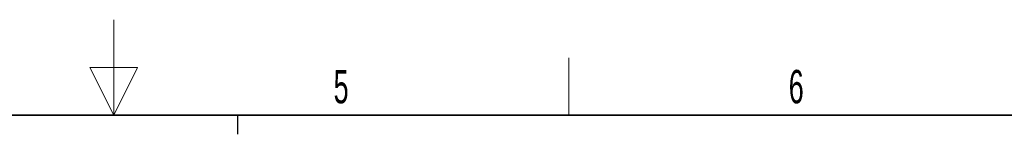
# Paper-space layout 'Blatt5' of a CAD drawing. Header units: millimetres. Extents: x 5 to 418, y 2 to 292.
# Tile 28 of 29: x 207 to 310, y 280 to 292. Entities that reach past the tile are written whole.
import ezdxf

# ---------------------------------------------------------------- set-up
doc = ezdxf.new("R2010")
doc.units = ezdxf.units.MM
doc.layers.add('SLD-0', color=7, linetype='Continuous')
doc.styles.add('SLDTEXTSTYLE1', font='TXT', dxfattribs={"width": 0.605})

psp = doc.layouts.new('Blatt5')

# ---------------------------------------------------------------- linework, layer by layer
at = {"layer": 'SLD-0', "lineweight": 18}
for p, q in [((217, 292.5), (217, 282.5)), ((264.75, 282.5), (264.75, 288.5)), ((219.5, 287.5), (214.5, 287.5)), ((214.5, 287.5), (217, 282.5)), ((217, 282.5), (219.5, 287.5))]:
    psp.add_line(p, q, dxfattribs=at)
at = {"layer": 'SLD-0', "lineweight": 35}
psp.add_line((408, 282.5), (26, 282.5), dxfattribs=at)
at = {"layer": 'SLD-0'}
psp.add_line((230, 280.5), (230, 282.5), dxfattribs=at)
psp.add_line((230, 280.5), (230, 282.5), dxfattribs=at)

# ---------------------------------------------------------------- texts
at = {"layer": 'SLD-0', "char_height": 3.5, "attachment_point": 2, "style": 'SLDTEXTSTYLE1'}
for s, insert in [('5', (240.8527, 287.243)), ('6', (288.6027, 287.243))]:
    psp.add_mtext(s, dxfattribs=dict(at, insert=insert))

doc.saveas('drawing.dxf')
